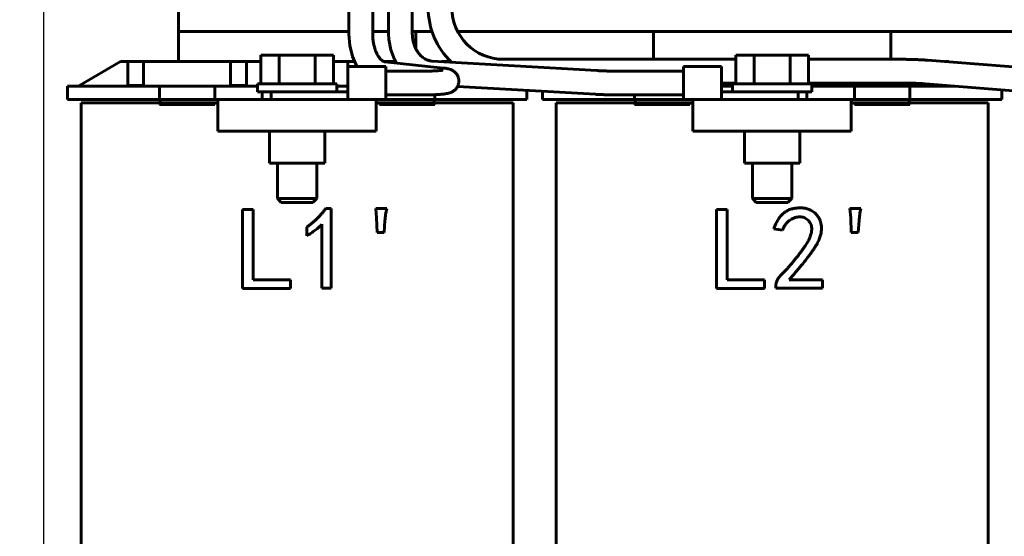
# Model space of a CAD drawing. Header units: millimetres. Extents: x 0 to 297, y 0 to 420.
# Tile 4 of 8: x 59 to 121, y 154 to 186. Entities that reach past the tile are written whole.
import ezdxf

# ---------------------------------------------------------------- set-up
doc = ezdxf.new("R2010")
doc.units = ezdxf.units.MM
doc.linetypes.add('K5LT_BASIC', pattern=[0])
doc.linetypes.add('K5LT_THIN', pattern=[0])
doc.layers.add('Системный слой', color=7, linetype='Continuous')
doc.styles.add('KDIMTEXTSTYLE', font='GOST_AU.SHX', dxfattribs={"width": 0.96, "oblique": 15, "height": 5})
doc.dimstyles.new('KDIMSTYLE (0.50)', dxfattribs={"dimtxt": 5, "dimasz": 1, "dimexe": 2, "dimexo": 0, "dimgap": 1, "dimtad": 1, "dimlfac": 2, "dimtxsty": 'KDIMTEXTSTYLE', "dimsah": 1, "dimcen": 0, "dimdle": 1, "dimadec": 0, "dimazin": 0, "dimtfac": 0.667, "dimtmove": 0, "dimatfit": 3, "dimfxl": 1, "dimtvp": 1, "dimtolj": 1, "dimtzin": 0, "dimarcsym": 0})

# ---------------------------------------------------------------- blocks, each defined once
blk = doc.blocks.new('U3')
at = {"layer": 'Системный слой', "color": 150, "linetype": 'K5LT_BASIC', "lineweight": 60, "true_color": 0x0080ff}
for p, q in [((82.135, 185.428), (82.155, 185.035)), ((82.155, 185.035), (82.281, 184.389)), ((82.281, 184.389), (82.518, 183.784)), ((82.518, 183.784), (82.644, 183.556))]:
    blk.add_line(p, q, dxfattribs=at)
blk = doc.blocks.new('U4')
at = {"layer": 'Системный слой', "color": 150, "linetype": 'K5LT_BASIC', "lineweight": 60, "true_color": 0x0080ff}
for p, q in [((79.635, 185.384), (79.69, 184.657)), ((79.69, 184.657), (79.856, 183.966)), ((79.856, 183.966), (80.126, 183.343))]:
    blk.add_line(p, q, dxfattribs=at)
blk = doc.blocks.new('U8')
at = {"layer": 'Системный слой', "color": 150, "linetype": 'K5LT_BASIC', "lineweight": 60, "true_color": 0x0080ff}
for p, q in [((73.861, 182.243), (78.671, 182.243)), ((78.671, 182.243), (78.861, 182.243))]:
    blk.add_line(p, q, dxfattribs=at)
blk = doc.blocks.new('U9')
at = {"layer": 'Системный слой', "color": 150, "linetype": 'K5LT_BASIC', "lineweight": 60, "true_color": 0x0080ff}
for p, q in [((68.861, 185.543), (68.861, 183.643)), ((68.861, 135.993), (68.861, 134.543))]:
    blk.add_line(p, q, dxfattribs=at)
blk = doc.blocks.new('U10')
at = {"layer": 'Системный слой', "color": 150, "linetype": 'K5LT_BASIC', "lineweight": 60, "true_color": 0x0080ff}
for p, q in [((83.861, 184.451), (83.861, 185.543)), ((83.861, 134.543), (83.861, 135.993))]:
    blk.add_line(p, q, dxfattribs=at)
blk = doc.blocks.new('U11')
at = {"layer": 'Системный слой', "color": 150, "linetype": 'K5LT_BASIC', "lineweight": 60, "true_color": 0x0080ff}
for p, q in [((103.861, 182.243), (108.671, 182.243)), ((108.671, 182.243), (108.861, 182.243))]:
    blk.add_line(p, q, dxfattribs=at)
blk = doc.blocks.new('U12')
at = {"layer": 'Системный слой', "color": 150, "linetype": 'K5LT_BASIC', "lineweight": 60, "true_color": 0x0080ff}
for p, q in [((104.084, 181.743), (108.671, 181.743)), ((108.671, 181.743), (108.861, 181.743))]:
    blk.add_line(p, q, dxfattribs=at)
blk = doc.blocks.new('U14')
at = {"layer": 'Системный слой', "color": 150, "linetype": 'K5LT_BASIC', "lineweight": 60, "true_color": 0x0080ff}
for p, q in [((98.861, 185.543), (98.861, 183.793)), ((98.861, 135.993), (98.861, 134.543))]:
    blk.add_line(p, q, dxfattribs=at)
blk = doc.blocks.new('U15')
at = {"layer": 'Системный слой', "color": 150, "linetype": 'K5LT_BASIC', "lineweight": 60, "true_color": 0x0080ff}
for p, q in [((113.861, 183.793), (113.861, 185.543)), ((113.861, 134.543), (113.861, 135.993))]:
    blk.add_line(p, q, dxfattribs=at)
blk = doc.blocks.new('U16')
at = {"layer": 'Системный слой', "color": 150, "linetype": 'K5LT_BASIC', "lineweight": 60, "true_color": 0x0080ff}
for p, q in [((68.861, 185.543), (79.635, 185.543)), ((81.135, 185.543), (82.135, 185.543)), ((83.635, 185.543), (84.878, 185.543)), ((86.502, 185.543), (143.861, 185.543))]:
    blk.add_line(p, q, dxfattribs=at)
blk = doc.blocks.new('U18')
at = {"layer": 'Системный слой', "color": 150, "linetype": 'K5LT_BASIC', "lineweight": 60, "true_color": 0x0080ff}
for p, q in [((89.385, 183.793), (104.075, 183.793)), ((108.648, 183.793), (114.386, 183.793))]:
    blk.add_line(p, q, dxfattribs=at)
blk = doc.blocks.new('U19')
at = {"layer": 'Системный слой', "color": 150, "linetype": 'K5LT_BASIC', "lineweight": 60, "true_color": 0x0080ff}
for p, q in [((103.161, 182.293), (104.075, 182.293)), ((108.648, 182.293), (114.386, 182.293))]:
    blk.add_line(p, q, dxfattribs=at)
blk = doc.blocks.new('U20')
at = {"layer": 'Системный слой', "color": 150, "linetype": 'K5LT_BASIC', "lineweight": 60, "true_color": 0x0080ff}
for p, q in [((100.761, 182.293), (100.761, 183.343)), ((100.761, 181.243), (100.761, 182.293))]:
    blk.add_line(p, q, dxfattribs=at)
blk = doc.blocks.new('U24')
at = {"layer": 'Системный слой', "color": 150, "linetype": 'K5LT_BASIC', "lineweight": 60, "true_color": 0x0080ff}
for p, q in [((65.21, 183.643), (65.661, 183.643)), ((66.661, 183.643), (72.161, 183.643)), ((73.161, 183.643), (74.075, 183.643)), ((78.648, 183.643), (79.561, 183.643)), ((81.86, 183.643), (82.593, 183.643)), ((85.507, 183.643), (86.068, 183.643))]:
    blk.add_line(p, q, dxfattribs=at)
blk = doc.blocks.new('KDIMARROW_01')
at = {"layer": 'Системный слой'}
blk.add_hatch(color=0, dxfattribs=at).paths.add_polyline_path([(0, 0), (-5, 0.658), (-4.5, 0), (-5, -0.658)])
at = {"layer": 'Системный слой', "color": 0, "linetype": 'K5LT_THIN', "lineweight": 18}
for p, q in [((-4.5, 0), (-5, 0.658)), ((-5, 0.658), (0, 0)), ((0, 0), (-5, -0.658)), ((-5, -0.658), (-4.5, 0)), ((0, 0), (-1, 0))]:
    blk.add_line(p, q, dxfattribs=at)

msp = doc.modelspace()

# ---------------------------------------------------------------- linework, layer by layer
at = {"layer": 'Системный слой', "color": 150, "linetype": 'K5LT_BASIC', "lineweight": 60, "true_color": 0x0080ff}
for p, q in [((79.6349, 208.0433), (79.6349, 185.3843)), ((81.1349, 208.0433), (81.1349, 185.3843)), ((82.1349, 208.0433), (82.1349, 185.4276)), ((83.6349, 208.0433), (83.6349, 185.4276)), ((68.8614, 185.5433), (68.8614, 204.5433)), ((65.2095, 183.6433), (62.6114, 182.1433)), ((65.6614, 182.1433), (65.6614, 183.6433)), ((65.6614, 183.6433), (66.6614, 183.6433)), ((66.6614, 183.6433), (66.6614, 182.1433)), ((72.1614, 182.1433), (72.1614, 183.6433)), ((72.1614, 183.6433), (73.1614, 183.6433)), ((73.1614, 183.6433), (73.1614, 182.1433)), ((74.0751, 184.0433), (74.0751, 182.2433)), ((74.0751, 184.0433), (75.2183, 184.0433)), ((75.2183, 184.0433), (75.2183, 182.2433)), ((75.2183, 184.0433), (77.5046, 184.0433)), ((77.5046, 184.0433), (77.5046, 182.2433)), ((77.5046, 184.0433), (78.6478, 184.0433)), ((78.6478, 184.0433), (78.6478, 182.2433)), ((79.5614, 183.3433), (79.5614, 183.6433)), ((79.5614, 183.6433), (79.9781, 183.6433)), ((81.8989, 183.6354), (85.5899, 183.2399)), ((84.8862, 183.6791), (95.2849, 183.0792)), ((104.0751, 184.0433), (104.0751, 182.2433)), ((104.0751, 184.0433), (105.2183, 184.0433)), ((105.2183, 184.0433), (105.2183, 182.2433)), ((105.2183, 184.0433), (107.5046, 184.0433)), ((107.5046, 184.0433), (107.5046, 182.2433)), ((107.5046, 184.0433), (108.6478, 184.0433)), ((108.6478, 184.0433), (108.6478, 182.2433)), ((116.1678, 183.7339), (124.2201, 183.0981)), ((117.3145, 183.6433), (117.5134, 183.6433)), ((117.5449, 183.6251), (117.5134, 183.6433)), ((81.9614, 183.3433), (79.5614, 183.3433)), ((79.5614, 183.3433), (79.5614, 181.5585)), ((81.9614, 183.3433), (81.9614, 181.2433)), ((84.3245, 183.0433), (81.9614, 183.0433)), ((96.6681, 183.0433), (100.7614, 183.0433)), ((100.7614, 183.3433), (103.1614, 183.3433)), ((103.1614, 182.2933), (103.1614, 183.3433)), ((73.8614, 181.7433), (73.8614, 182.2433)), ((78.8614, 181.7433), (78.8614, 182.2433)), ((103.1614, 181.5585), (103.1614, 182.2933)), ((103.8614, 181.7433), (103.8614, 182.2433)), ((108.8614, 181.7433), (108.8614, 182.2433)), ((109.5614, 182.1433), (109.5614, 182.2933)), ((110.5614, 182.2933), (110.5614, 182.1433)), ((116.0497, 182.2385), (124.1021, 181.6028)), ((116.0614, 182.1433), (116.0614, 182.2376)), ((61.8614, 182.0933), (66.6114, 182.0933)), ((61.8614, 181.2433), (61.8614, 182.0933)), ((62.6114, 182.1433), (62.6114, 182.0933)), ((66.6614, 182.1433), (65.6614, 182.1433)), ((65.6614, 182.0933), (65.6614, 182.1433)), ((66.6114, 182.0933), (67.6614, 182.0933)), ((66.6614, 182.0933), (66.6614, 182.1433)), ((67.6614, 182.0933), (67.6614, 181.2433)), ((69.1614, 182.0933), (67.6614, 182.0933)), ((69.6614, 182.0933), (69.1614, 182.0933)), ((71.1614, 182.0933), (69.6614, 182.0933)), ((71.1614, 182.0933), (72.1614, 182.0933)), ((71.1614, 181.2433), (71.1614, 182.0933)), ((73.1614, 182.1433), (72.1614, 182.1433)), ((72.1614, 182.0933), (72.1614, 182.1433)), ((72.1614, 182.0933), (73.1614, 182.0933)), ((73.1614, 182.0933), (73.1614, 182.1433)), ((73.1614, 182.0933), (73.8614, 182.0933)), ((73.8614, 181.7433), (78.6389, 181.7433)), ((74.1614, 181.7433), (74.1614, 181.2433)), ((74.7114, 181.7433), (74.7114, 181.2433)), ((79.5614, 181.7433), (78.6389, 181.7433)), ((78.8614, 182.0933), (79.5614, 182.0933)), ((86.4971, 182.0837), (95.1985, 181.5817)), ((90.8614, 181.2433), (90.8614, 181.8319)), ((91.8614, 181.2433), (91.8614, 181.7742)), ((103.1614, 182.0933), (103.8614, 182.0933)), ((104.084, 181.7433), (103.1614, 181.7433)), ((108.0114, 181.7433), (108.0114, 181.2433)), ((108.5614, 181.2433), (108.5614, 181.7433)), ((108.8614, 182.0933), (109.5614, 182.0933)), ((109.5614, 182.0933), (109.5614, 182.1433)), ((110.5614, 182.1433), (109.5614, 182.1433)), ((109.5614, 182.0933), (110.5614, 182.0933)), ((110.5614, 182.0933), (110.5614, 182.1433)), ((110.5614, 182.0933), (111.5614, 182.0933)), ((111.5614, 182.0933), (111.5614, 181.2433)), ((113.0614, 182.0933), (111.5614, 182.0933)), ((113.5614, 182.0933), (113.0614, 182.0933)), ((115.0614, 182.0933), (113.5614, 182.0933)), ((115.0614, 182.0933), (116.1114, 182.0933)), ((115.0614, 181.2433), (115.0614, 182.0933)), ((117.0614, 182.1433), (116.0614, 182.1433)), ((116.0614, 182.0933), (116.0614, 182.1433)), ((116.1114, 182.0933), (117.8887, 182.0933)), ((117.0614, 182.1586), (117.0614, 182.1433)), ((117.0614, 182.0933), (117.0614, 182.1433)), ((120.8614, 181.2433), (120.8614, 181.8586)), ((61.8614, 181.2433), (66.6114, 181.2433)), ((62.7114, 181.0433), (67.6614, 181.0433)), ((62.7114, 138.3933), (62.7114, 181.0433)), ((67.6614, 181.2433), (66.6114, 181.2433)), ((67.6614, 181.2433), (69.1614, 181.2433)), ((67.6614, 181.0433), (67.6614, 180.9433)), ((69.1614, 181.0433), (67.6614, 181.0433)), ((67.7114, 181.2433), (67.7114, 181.0433)), ((69.1614, 181.2433), (69.6614, 181.2433)), ((69.6614, 181.0433), (69.1614, 181.0433)), ((69.6614, 181.2433), (71.1614, 181.2433)), ((71.1614, 181.0433), (69.6614, 181.0433)), ((71.3614, 181.2433), (71.1614, 181.2433)), ((71.1614, 180.9433), (71.1614, 181.0433)), ((71.1614, 181.0433), (71.3614, 181.0433)), ((71.3614, 181.2433), (81.3614, 181.2433)), ((71.3614, 179.2433), (71.3614, 181.2433)), ((79.5614, 181.5585), (79.5614, 181.2433)), ((81.9614, 181.2433), (81.3614, 181.2433)), ((81.3614, 179.2433), (81.3614, 181.2433)), ((81.3614, 181.0433), (81.5614, 181.0433)), ((81.5614, 181.0433), (81.5614, 180.9433)), ((83.0614, 181.0433), (81.5614, 181.0433)), ((84.3245, 181.5433), (81.9614, 181.5433)), ((81.9614, 181.2433), (83.0614, 181.2433)), ((83.0614, 181.2433), (83.5614, 181.2433)), ((83.5614, 181.0433), (83.0614, 181.0433)), ((83.5614, 181.2433), (85.0614, 181.2433)), ((85.0614, 181.0433), (83.5614, 181.0433)), ((85.0114, 181.2433), (85.0114, 181.0433)), ((85.0614, 181.2433), (85.0614, 181.5586)), ((86.1114, 181.2433), (85.0614, 181.2433)), ((85.0614, 180.9433), (85.0614, 181.0433)), ((85.0614, 181.0433), (90.0114, 181.0433)), ((86.1114, 181.2433), (90.8614, 181.2433)), ((90.0114, 138.3933), (90.0114, 181.0433)), ((91.8614, 181.2433), (96.6114, 181.2433)), ((92.7114, 138.3933), (92.7114, 181.0433)), ((92.7114, 181.0433), (97.6614, 181.0433)), ((97.6614, 181.2433), (96.6114, 181.2433)), ((96.6681, 181.5433), (100.7614, 181.5433)), ((97.6614, 181.5433), (97.6614, 181.2433)), ((97.6614, 181.2433), (99.1614, 181.2433)), ((97.6614, 181.0433), (97.6614, 180.9433)), ((99.1614, 181.0433), (97.6614, 181.0433)), ((97.7114, 181.2433), (97.7114, 181.0433)), ((99.1614, 181.2433), (99.6614, 181.2433)), ((99.6614, 181.0433), (99.1614, 181.0433)), ((99.6614, 181.2433), (100.7614, 181.2433)), ((101.1614, 181.0433), (99.6614, 181.0433)), ((100.7614, 181.2433), (101.3614, 181.2433)), ((101.1614, 180.9433), (101.1614, 181.0433)), ((101.1614, 181.0433), (101.3614, 181.0433)), ((101.3614, 181.2433), (111.3614, 181.2433)), ((101.3614, 179.2433), (101.3614, 181.2433)), ((103.1614, 181.5585), (103.1614, 181.2433)), ((111.3614, 179.2433), (111.3614, 181.2433)), ((111.5614, 181.2433), (111.3614, 181.2433)), ((111.3614, 181.0433), (111.5614, 181.0433)), ((111.5614, 181.2433), (113.0614, 181.2433)), ((113.0614, 181.0433), (111.5614, 181.0433)), ((111.5614, 181.0433), (111.5614, 180.9433)), ((113.0614, 181.2433), (113.5614, 181.2433)), ((113.5614, 181.0433), (113.0614, 181.0433)), ((113.5614, 181.2433), (115.0614, 181.2433)), ((115.0614, 181.0433), (113.5614, 181.0433)), ((115.0114, 181.2433), (115.0114, 181.0433)), ((116.1114, 181.2433), (115.0614, 181.2433)), ((115.0614, 180.9433), (115.0614, 181.0433)), ((115.0614, 181.0433), (120.0114, 181.0433)), ((116.1114, 181.2433), (120.8614, 181.2433)), ((120.0114, 138.3933), (120.0114, 181.0433)), ((67.7114, 180.9433), (67.6614, 180.9433)), ((71.1614, 180.9433), (67.7114, 180.9433)), ((81.5614, 180.9433), (85.0114, 180.9433)), ((85.0114, 180.9433), (85.0614, 180.9433)), ((97.7114, 180.9433), (97.6614, 180.9433)), ((101.1614, 180.9433), (97.7114, 180.9433)), ((111.5614, 180.9433), (115.0114, 180.9433)), ((115.0114, 180.9433), (115.0614, 180.9433)), ((71.3614, 179.2433), (81.3614, 179.2433)), ((74.6114, 177.2433), (74.6114, 179.2433)), ((78.1114, 177.2433), (78.1114, 179.2433)), ((101.3614, 179.2433), (111.3614, 179.2433)), ((104.6114, 177.2433), (104.6114, 179.2433)), ((108.1114, 177.2433), (108.1114, 179.2433)), ((78.1114, 177.2433), (74.6114, 177.2433)), ((75.1114, 174.9933), (75.1114, 177.2433)), ((77.6114, 174.9933), (77.6114, 177.2433)), ((108.1114, 177.2433), (104.6114, 177.2433)), ((105.1114, 174.9933), (105.1114, 177.2433)), ((107.6114, 174.9933), (107.6114, 177.2433)), ((75.1114, 174.9933), (77.6114, 174.9933)), ((75.3614, 174.7433), (75.1114, 174.9933)), ((77.3614, 174.7433), (77.6114, 174.9933)), ((105.1114, 174.9933), (107.6114, 174.9933)), ((105.3614, 174.7433), (105.1114, 174.9933)), ((107.3614, 174.7433), (107.6114, 174.9933)), ((72.9012, 174.3098), (73.5737, 174.3098)), ((72.9012, 169.3098), (72.9012, 174.3098)), ((73.5737, 174.3098), (73.5737, 169.8654)), ((77.3614, 174.7433), (75.3614, 174.7433)), ((78.1643, 174.3683), (78.5152, 174.3683)), ((78.5152, 174.3683), (78.5152, 169.339)), ((81.3807, 173.7835), (81.3222, 174.3683)), ((81.3222, 174.3683), (82.024, 174.3683)), ((102.8427, 174.3098), (103.5152, 174.3098)), ((102.8427, 169.3098), (102.8427, 174.3098)), ((103.5152, 174.3098), (103.5152, 169.8654)), ((107.3614, 174.7433), (105.3614, 174.7433)), ((111.3222, 173.7835), (111.2638, 174.3683)), ((111.2638, 174.3683), (111.9655, 174.3683)), ((81.41, 172.8478), (81.3807, 173.7835)), ((81.907, 173.608), (81.8486, 172.8478)), ((111.3515, 172.8478), (111.3222, 173.7835)), ((111.8486, 173.608), (111.7901, 172.8478)), ((76.9655, 172.6431), (76.9655, 173.1987)), ((77.9304, 169.339), (77.9304, 173.3741)), ((107.024, 172.994), (106.4684, 173.0817)), ((81.8486, 172.8478), (81.41, 172.8478)), ((111.7901, 172.8478), (111.3515, 172.8478)), ((73.5737, 169.8654), (75.9421, 169.8654)), ((75.9421, 169.8654), (75.9421, 169.3098)), ((103.5152, 169.8654), (105.8836, 169.8654)), ((105.8836, 169.8654), (105.8836, 169.3098)), ((107.4333, 169.8654), (109.5386, 169.8654)), ((109.5386, 169.8654), (109.5386, 169.339)), ((75.9421, 169.3098), (72.9012, 169.3098)), ((78.5152, 169.339), (77.9304, 169.339)), ((105.8836, 169.3098), (102.8427, 169.3098)), ((106.5854, 169.339), (106.5854, 169.456)), ((109.5386, 169.339), (106.5854, 169.339))]:
    msp.add_line(p, q, dxfattribs=at)
for radius, end in [(4.75, 226.306143), (3.25, 270)]:
    msp.add_arc((89.3849, 187.0433), radius, 180, end, dxfattribs=at)
for points, knots in [([(81.1349, 185.3843), (81.1349, 185.2994), (81.1382, 185.2145), (81.151, 185.0484), (81.1604, 184.9672), (81.1832, 184.8198), (81.1958, 184.7532), (81.2185, 184.6523), (81.2272, 184.6169), (81.2446, 184.5519), (81.253, 184.5221), (81.2797, 184.4345), (81.2991, 184.378), (81.3261, 184.308), (81.3325, 184.2921), (81.3619, 184.2207), (81.3864, 184.1679), (81.4217, 184.0996), (81.4316, 184.0813), (81.4661, 184.0198), (81.4915, 183.9792), (81.5288, 183.9251), (81.5406, 183.9089), (81.576, 183.8623), (81.5998, 183.834), (81.6361, 183.795), (81.649, 183.782), (81.682, 183.7504), (81.7019, 183.7333), (81.7387, 183.705), (81.7555, 183.6935), (81.7862, 183.6747), (81.8002, 183.6672), (81.8255, 183.6553), (81.8367, 183.6508), (81.8515, 183.6458), (81.8556, 183.6444), (81.865, 183.6418), (81.8703, 183.6404), (81.8836, 183.6375), (81.8914, 183.6362), (81.8989, 183.6354)], [0, 0, 0, 0, 1.6111605, 1.6111605, 3.1837523, 3.1837523, 4.5252534, 4.5252534, 5.2678368, 5.2678368, 5.9114751, 5.9114751, 7.1987518, 7.1987518, 7.5823467, 7.5823467, 8.9518201, 8.9518201, 9.4743993, 9.4743993, 10.7586093, 10.7586093, 11.3466393, 11.3466393, 12.5349571, 12.5349571, 13.201371, 13.201371, 14.2880827, 14.2880827, 15.3159428, 15.3159428, 16.2921434, 16.2921434, 17.2262107, 17.2262107, 17.6058399, 17.6058399, 18.1304616, 18.1304616, 19, 19, 19, 19]), ([(83.6349, 185.4276), (83.6349, 185.3493), (83.6389, 185.2711), (83.6548, 185.1175), (83.6664, 185.0422), (83.6966, 184.8966), (83.7149, 184.8263), (83.744, 184.734), (83.7519, 184.7104), (83.7656, 184.6719), (83.7712, 184.6569), (83.7883, 184.6121), (83.8003, 184.5827), (83.8282, 184.5188), (83.8449, 184.485), (83.8693, 184.4352), (83.8777, 184.4199), (83.9159, 184.3499), (83.9479, 184.2977), (84.0147, 184.2006), (84.0493, 184.1555), (84.1203, 184.0724), (84.1566, 184.0342), (84.2301, 183.9648), (84.2672, 183.9333), (84.3416, 183.8767), (84.3788, 183.8515), (84.453, 183.807), (84.4899, 183.7875), (84.5633, 183.7537), (84.5997, 183.7394), (84.6719, 183.7155), (84.7077, 183.7059), (84.7788, 183.6908), (84.8142, 183.6854), (84.8617, 183.6808), (84.874, 183.6798), (84.8862, 183.6791)], [0, 0, 0, 0, 1.4965628, 1.4965628, 2.9647763, 2.9647763, 4.3912303, 4.3912303, 4.8889497, 4.8889497, 5.2116815, 5.2116815, 5.8571453, 5.8571453, 6.6404577, 6.6404577, 7.0097436, 7.0097436, 8.3231363, 8.3231363, 9.5980326, 9.5980326, 10.8352523, 10.8352523, 12.0370539, 12.0370539, 13.2047951, 13.2047951, 14.3426595, 14.3426595, 15.4559849, 15.4559849, 16.5471868, 16.5471868, 17.626331, 17.626331, 18, 18, 18, 18]), ([(114.3862, 183.7933), (114.4935, 183.7933), (114.6008, 183.7928), (114.8132, 183.7905), (114.9184, 183.7889), (115.1252, 183.7845), (115.2268, 183.7818), (115.4248, 183.7753), (115.5213, 183.7716), (115.708, 183.7631), (115.7981, 183.7584), (115.913, 183.7516), (115.9408, 183.7499), (115.9923, 183.7466), (116.016, 183.745), (116.0833, 183.7403), (116.1261, 183.7372), (116.1678, 183.7339)], [0, 0, 0, 0, 2.801129, 2.801129, 5.5896719, 5.5896719, 8.3645809, 8.3645809, 11.124916, 11.124916, 13.8686686, 13.8686686, 14.759909, 14.759909, 15.5406999, 15.5406999, 17, 17, 17, 17]), ([(85.5899, 183.2399), (85.6257, 183.2361), (85.6596, 183.2321), (85.7176, 183.2244), (85.7417, 183.221), (85.7878, 183.2138), (85.8113, 183.2098), (85.8563, 183.2014), (85.878, 183.1969), (85.9245, 183.1863), (85.947, 183.1806), (85.9873, 183.1691), (86.0046, 183.1638), (86.0394, 183.152), (86.0573, 183.1454), (86.0972, 183.1292), (86.1191, 183.1194), (86.1629, 183.0974), (86.1853, 183.085), (86.2218, 183.0622), (86.2356, 183.053), (86.2611, 183.035), (86.2729, 183.026), (86.3081, 182.998), (86.3314, 182.9771), (86.374, 182.9338), (86.3935, 182.9117), (86.4304, 182.8646), (86.448, 182.8393), (86.4798, 182.7867), (86.4941, 182.7595), (86.5194, 182.7036), (86.5304, 182.6749), (86.5488, 182.6163), (86.5562, 182.5864), (86.5674, 182.526), (86.5711, 182.4955), (86.5749, 182.4341), (86.5749, 182.4033), (86.5713, 182.342), (86.5676, 182.3115), (86.5566, 182.251), (86.5492, 182.2212), (86.531, 182.1626), (86.5201, 182.1339), (86.5057, 182.1017), (86.5039, 182.0974), (86.5001, 182.0902), (86.4988, 182.0868), (86.4866, 182.064), (86.4766, 182.0439), (86.4493, 181.9986), (86.4321, 181.9735), (86.3947, 181.9254), (86.3746, 181.9025), (86.3417, 181.8692), (86.3296, 181.8577), (86.2947, 181.8265), (86.2706, 181.8075), (86.2296, 181.7786), (86.2128, 181.7677), (86.1727, 181.7436), (86.148, 181.7305), (86.1201, 181.7172), (86.1156, 181.715), (86.0929, 181.7053), (86.0741, 181.697), (86.0342, 181.6818), (86.0136, 181.6749), (85.9782, 181.664), (85.9629, 181.6596), (85.9332, 181.6518), (85.919, 181.6483), (85.8855, 181.6406), (85.8665, 181.6365), (85.8287, 181.6292), (85.8099, 181.6258), (85.7557, 181.6168), (85.7203, 181.6116), (85.6452, 181.6019), (85.6049, 181.5973), (85.5517, 181.5919), (85.5408, 181.5908), (85.5076, 181.5876), (85.4849, 181.5856), (85.4154, 181.5797), (85.3668, 181.576), (85.2652, 181.5692), (85.2122, 181.5661), (85.126, 181.5616), (85.0938, 181.5601), (85.0368, 181.5575), (85.0116, 181.5565), (84.9274, 181.5532), (84.8669, 181.5513), (84.7436, 181.548), (84.6807, 181.5466), (84.5755, 181.545), (84.5336, 181.5445), (84.4361, 181.5436), (84.3803, 181.5433), (84.3245, 181.5433)], [0, 0, 0, 0, 0.9230805, 0.9230805, 1.6086559, 1.6086559, 2.2942312, 2.2942312, 2.9798066, 2.9798066, 3.665382, 3.665382, 4.1366008, 4.1366008, 4.6078195, 4.6078195, 5.1296453, 5.1296453, 5.651471, 5.651471, 5.9703924, 5.9703924, 6.2457156, 6.2457156, 6.8189345, 6.8189345, 7.3472055, 7.3472055, 7.8957853, 7.8957853, 8.4395728, 8.4395728, 8.9820269, 8.9820269, 9.5234966, 9.5234966, 10.0645459, 10.0645459, 10.6053929, 10.6053929, 11.1462963, 11.1462963, 11.6872355, 11.6872355, 12.228842, 12.228842, 12.3109997, 12.3109997, 12.3741386, 12.3741386, 12.7708628, 12.7708628, 13.3151588, 13.3151588, 13.8618662, 13.8618662, 14.1670946, 14.1670946, 14.7326169, 14.7326169, 15.1194697, 15.1194697, 15.680035, 15.680035, 15.7830091, 15.7830091, 16.2406004, 16.2406004, 16.8011657, 16.8011657, 17.2325164, 17.2325164, 17.6638671, 17.6638671, 18.2397264, 18.2397264, 18.8155856, 18.8155856, 19.8428598, 19.8428598, 20.9120647, 20.9120647, 21.1855158, 21.1855158, 21.7324182, 21.7324182, 22.8262229, 22.8262229, 23.9310526, 23.9310526, 24.5633923, 24.5633923, 25.0453924, 25.0453924, 26.1652169, 26.1652169, 27.2912581, 27.2912581, 28.0280222, 28.0280222, 29, 29, 29, 29]), ([(85.5604, 183.1051), (85.5596, 183.105), (85.5591, 183.1049), (85.5528, 183.1037), (85.5469, 183.1027), (85.5362, 183.1009), (85.5323, 183.1003), (85.5269, 183.0995), (85.525, 183.0992), (85.5215, 183.0987), (85.5195, 183.0984), (85.4995, 183.0955), (85.4766, 183.0925), (85.4239, 183.0865), (85.394, 183.0835), (85.3411, 183.0787), (85.3201, 183.077), (85.2592, 183.0722), (85.2176, 183.0693), (85.1289, 183.0638), (85.0818, 183.0612), (84.9828, 183.0565), (84.931, 183.0544), (84.8237, 183.0507), (84.7682, 183.0491), (84.6546, 183.0464), (84.5965, 183.0454), (84.5005, 183.0442), (84.4629, 183.0439), (84.3918, 183.0434), (84.3581, 183.0433), (84.3245, 183.0433)], [0, 0, 0, 0, 0.0575467, 0.0575467, 0.4000313, 0.4000313, 0.5511912, 0.5511912, 0.6179075, 0.6179075, 0.6846238, 0.6846238, 1.3328726, 1.3328726, 1.9985822, 1.9985822, 2.4068636, 2.4068636, 3.123859, 3.123859, 3.8530566, 3.8530566, 4.5927347, 4.5927347, 5.3404064, 5.3404064, 6.0937543, 6.0937543, 6.5720452, 6.5720452, 7, 7, 7, 7]), ([(95.2849, 183.0792), (95.3645, 183.0746), (95.4478, 183.0704), (95.6205, 183.0628), (95.7099, 183.0595), (95.8933, 183.0537), (95.9872, 183.0512), (96.1573, 183.0477), (96.2328, 183.0465), (96.3555, 183.045), (96.4022, 183.0445), (96.5219, 183.0436), (96.595, 183.0433), (96.6681, 183.0433)], [0, 0, 0, 0, 3.1952879, 3.1952879, 6.3952879, 6.3952879, 9.5952879, 9.5952879, 12.0956153, 12.0956153, 13.6261588, 13.6261588, 16, 16, 16, 16]), ([(114.3862, 182.2933), (114.4883, 182.2933), (114.5903, 182.2928), (114.7923, 182.2907), (114.8922, 182.2891), (115.088, 182.2849), (115.184, 182.2824), (115.3704, 182.2763), (115.4608, 182.2728), (115.6345, 182.2649), (115.7178, 182.2606), (115.8224, 182.2543), (115.8473, 182.2528), (115.8934, 182.2498), (115.9149, 182.2484), (115.9751, 182.2442), (116.0131, 182.2414), (116.0497, 182.2385)], [0, 0, 0, 0, 2.8168674, 2.8168674, 5.6198553, 5.6198553, 8.4058942, 8.4058942, 11.1713298, 11.1713298, 13.9115253, 13.9115253, 14.7828121, 14.7828121, 15.5585743, 15.5585743, 17, 17, 17, 17]), ([(95.1985, 181.5817), (95.285, 181.5767), (95.3748, 181.5722), (95.5599, 181.564), (95.6552, 181.5605), (95.8501, 181.5543), (95.9496, 181.5517), (96.1297, 181.548), (96.2098, 181.5467), (96.3394, 181.5451), (96.3886, 181.5446), (96.5145, 181.5436), (96.5913, 181.5433), (96.6681, 181.5433)], [0, 0, 0, 0, 3.2, 3.2, 6.4, 6.4, 9.6, 9.6, 12.1079843, 12.1079843, 13.6344222, 13.6344222, 16, 16, 16, 16]), ([(76.9655, 173.1987), (77.0255, 173.2403), (77.1448, 173.3229), (77.314, 173.4572), (77.4776, 173.594), (77.6306, 173.7389), (77.7779, 173.8868), (77.9147, 174.042), (78.0449, 174.2014), (78.1245, 174.3126), (78.1643, 174.3683)], [0, 0, 0, 0, 0.1300658, 0.2583133, 0.3846949, 0.5098007, 0.6334788, 0.7564596, 0.8780744, 1, 1, 1, 1]), ([(82.024, 174.3683), (81.9975, 174.2419), (81.9448, 173.9906), (81.9196, 173.7351), (81.907, 173.608)], [0, 0, 0, 0, 0.5027795, 1, 1, 1, 1]), ([(106.4684, 173.0817), (106.4881, 173.1361), (106.5262, 173.2419), (106.5919, 173.3926), (106.6598, 173.5328), (106.7317, 173.6617), (106.8092, 173.7784), (106.8905, 173.8839), (106.9758, 173.9782), (107.0655, 174.0614), (107.1593, 174.1346), (107.2578, 174.1981), (107.3598, 174.2536), (107.4658, 174.3008), (107.5759, 174.3387), (107.6906, 174.3663), (107.8088, 174.3877), (107.8895, 174.3942), (107.9304, 174.3975)], [0, 0, 0, 0, 0.082418, 0.1603497, 0.2342482, 0.3045452, 0.3706461, 0.4337613, 0.4942528, 0.5518037, 0.6079209, 0.6637471, 0.7187966, 0.7734135, 0.8289231, 0.8846043, 0.9415582, 1, 1, 1, 1]), ([(107.9304, 174.3975), (107.978, 174.4013), (108.0706, 174.4088), (108.2064, 174.4102), (108.3345, 174.4013), (108.4572, 174.3845), (108.5771, 174.3547), (108.6972, 174.3109), (108.8188, 174.2515), (108.9415, 174.1788), (109.0618, 174.0897), (109.1708, 173.9777), (109.2669, 173.845), (109.3528, 173.6948), (109.4221, 173.526), (109.4638, 173.3379), (109.4791, 173.1339), (109.4707, 172.954), (109.4502, 172.8017), (109.4215, 172.68), (109.3802, 172.5533), (109.3316, 172.4197), (109.267, 172.2823), (109.1943, 172.1381), (109.1073, 171.9898), (109.0284, 171.8617), (108.9569, 171.7551), (108.897, 171.6681), (108.8316, 171.5752), (108.7582, 171.4779), (108.6806, 171.3739), (108.5972, 171.2643), (108.5072, 171.1499), (108.4117, 171.0292), (108.3101, 170.9027), (108.2021, 170.7709), (108.0877, 170.6343), (107.9687, 170.491), (107.8436, 170.3422), (107.7123, 170.1879), (107.5744, 170.029), (107.481, 169.9206), (107.4333, 169.8654)], [0, 0, 0, 0, 0.0231066, 0.0449378, 0.0655931, 0.085179, 0.1047905, 0.1252321, 0.146947, 0.1701294, 0.1941955, 0.2191421, 0.2453748, 0.2732971, 0.3026794, 0.3333104, 0.3660738, 0.4013869, 0.4202566, 0.4403369, 0.4617676, 0.484702, 0.5090853, 0.5351729, 0.5627921, 0.5922081, 0.6079503, 0.6249052, 0.6433192, 0.6629144, 0.6838717, 0.7060522, 0.7295644, 0.7543029, 0.7805141, 0.8080636, 0.8367079, 0.8667163, 0.8982007, 0.9307825, 0.9647093, 1, 1, 1, 1]), ([(111.9655, 174.3683), (111.939, 174.2419), (111.8863, 173.9906), (111.8611, 173.7351), (111.8486, 173.608)], [0, 0, 0, 0, 0.5027795, 1, 1, 1, 1]), ([(106.5854, 169.456), (106.5889, 169.4922), (106.596, 169.5642), (106.6206, 169.6701), (106.6554, 169.7735), (106.7011, 169.8744), (106.7575, 169.9727), (106.8269, 170.0664), (106.9044, 170.1597), (106.9971, 170.2479), (107.097, 170.3417), (107.2005, 170.4491), (107.3127, 170.5663), (107.4288, 170.6984), (107.554, 170.8406), (107.6833, 170.9971), (107.8198, 171.1649), (107.9598, 171.3408), (108.0969, 171.5176), (108.2233, 171.6889), (108.3383, 171.8488), (108.4408, 171.998), (108.5283, 172.1381), (108.6042, 172.2669), (108.669, 172.3843), (108.7337, 172.5245), (108.7947, 172.6861), (108.8426, 172.8698), (108.8643, 173.0397), (108.8558, 173.1959), (108.8222, 173.3384), (108.7636, 173.4677), (108.6812, 173.5843), (108.576, 173.6837), (108.4561, 173.7656), (108.3226, 173.8206), (108.1797, 173.8484), (108.0303, 173.8458), (107.8797, 173.8191), (107.7296, 173.7725), (107.585, 173.7004), (107.4432, 173.6105), (107.312, 173.4947), (107.1965, 173.352), (107.0984, 173.1833), (107.0494, 173.0587), (107.024, 172.994)], [0, 0, 0, 0, 0.0155287, 0.0308642, 0.04632, 0.0620533, 0.0780793, 0.0946407, 0.1118158, 0.1298049, 0.1492158, 0.1703673, 0.1934894, 0.2184957, 0.245488, 0.2743887, 0.3051868, 0.3378863, 0.3704218, 0.4007344, 0.4288022, 0.4545463, 0.4780315, 0.4993181, 0.5184278, 0.535259, 0.5652147, 0.5921015, 0.6161602, 0.6380887, 0.6585443, 0.6783481, 0.6983685, 0.7190874, 0.7398698, 0.7600558, 0.7803153, 0.8015928, 0.8234931, 0.8454849, 0.8684476, 0.8923113, 0.9169977, 0.9428597, 0.9703611, 1, 1, 1, 1]), ([(77.9304, 173.3741), (77.8639, 173.3103), (77.7267, 173.1786), (77.4959, 172.9958), (77.2416, 172.8144), (77.0593, 172.7013), (76.9655, 172.6431)], [0, 0, 0, 0, 0.2279817, 0.4698264, 0.7271404, 1, 1, 1, 1])]:
    msp.add_open_spline(points, degree=3, knots=knots, dxfattribs=at)

# ---------------------------------------------------------------- block references
at = {"layer": 'Системный слой'}
for name in ['U9', 'U16', 'U4', 'U3', 'U10', 'U14', 'U15', 'U24', 'U18', 'U20', 'U8', 'U19', 'U11', 'U12']:
    msp.add_blockref(name, (0, 0), dxfattribs=at)

# ---------------------------------------------------------------- dimensions: what is measured, and where the dimension line sits
at = {"layer": 'Системный слой', "color": 7}
msp.add_linear_dim(base=(60.3614, 234.5433), p1=(152.3614, 133.5433), p2=(60.3614, 133.5433), location=(106.3614, 234.5433), text='\\H5.0;\\W0.965;\\Q15;\\H5.0;\\W0.965;\\Q15;\\Q15;Ш', dimstyle='KDIMSTYLE (0.50)', override={"dimexo": 0, "dimblk1": 'KDIMARROW_01', "dimblk2": 'KDIMARROW_01', "dimse1": 0, "dimse2": 0, "dimclrt": 7, "dimtolj": 1}, dxfattribs=at).render()
msp.add_linear_dim(base=(50.3614, 224.5433), p1=(69.8614, 121.0433), p2=(93.3614, 224.5433), angle=90, location=(50.3614, 172.7933), text='\\H5.0;\\W0.965;\\Q15;\\H5.0;\\W0.965;\\Q15;\\Q15;В', dimstyle='KDIMSTYLE (0.50)', override={"dimexo": 0, "dimblk1": 'KDIMARROW_01', "dimblk2": 'KDIMARROW_01', "dimse1": 0, "dimse2": 0, "dimclrt": 7, "dimtolj": 1}, dxfattribs=at).render()

doc.saveas('drawing.dxf')
